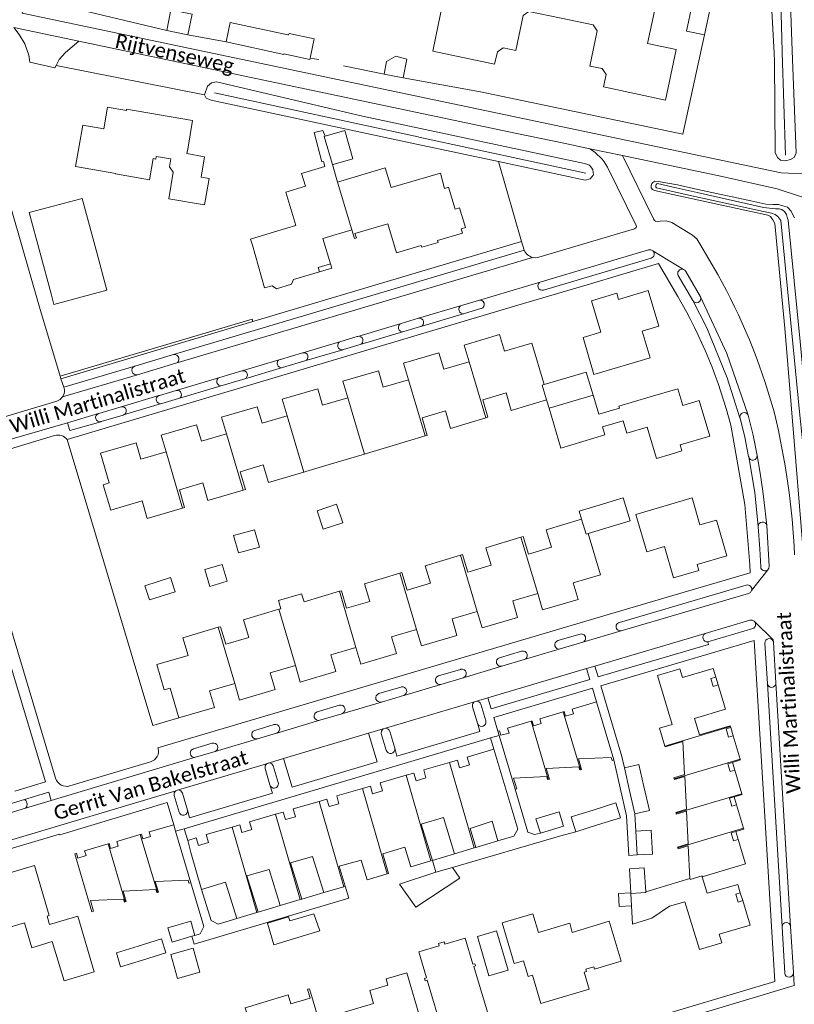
# Model space of a CAD drawing. Extents: x 177628 to 188968, y 384226 to 390673.
# Tile 59 of 256: x 181915 to 182050, y 385882 to 386054. Entities that reach past the tile are written whole.
import ezdxf

# ---------------------------------------------------------------- set-up
doc = ezdxf.new("R2010")
doc.units = 0
for name, color, linetype, lineweight in [('B01_T', 14, 'Continuous', 9), ('B02_T', 14, 'Continuous', 9), ('B07_D', 14, 'Continuous', 9), ('B11_F', 14, 'Continuous', 9), ('B11_S', 14, 'Continuous', 9), ('B14_F', 14, 'Continuous', 9), ('B14_T', 14, 'Continuous', 9), ('T01_F', 253, 'Continuous', 9), ('T01_T', 253, 'Continuous', 9), ('T03_F', 253, 'Continuous', 9), ('T04_F', 253, 'HAAG', 9), ('T04_T', 253, 'HAAG', 9), ('T05_F', 253, 'Continuous', 9), ('T07_F', 253, 'Continuous', 9), ('T09_F', 253, 'Continuous', 9), ('T09_T', 253, 'Continuous', 9), ('T22_D', 253, 'Continuous', 9), ('T22_F', 253, 'Continuous', 9), ('V00_F', 8, 'Continuous', 9), ('V00_T', 8, 'Continuous', 9), ('W01_F', 253, 'Continuous', 9), ('Z06', 7, 'Continuous', 9)]:
    doc.layers.add(name, color=color, linetype=linetype, lineweight=lineweight)
doc.styles.add('Legend', font='calibri.ttf')
doc.linetypes.add('HAAG', pattern='A,4,-1,[5,TOPOCAD.SHX,S=0.35,R=0,X=-0.35,Y=-0.35],-1', length=6)

msp = doc.modelspace()

# ---------------------------------------------------------------- linework, layer by layer
at = {"layer": 'B01_T', "linetype": 'Continuous'}
for points in [[(182009.439, 386053.923), (182003.835, 386055.102), (182002.809, 386054.408), (182001.541, 386048.309), (181999.37, 386048.738), (181998.341, 386048.07), (181997.847, 386045.894), (181987.077, 386048.15), (181988.917, 386056.956), (181993.906, 386055.915), (181995.072, 386061.507), (181998.62, 386060.766), (181999.651, 386061.442), (182000.394, 386064.985), (182007.07, 386063.575), (182007.494, 386065.643), (182011.705, 386064.763)], [(182009.439, 386053.923), (182015.01, 386052.75), (182015.694, 386051.727), (182014.444, 386045.579), (182016.596, 386045.162), (182017.266, 386044.122), (182016.81, 386041.95), (182027.613, 386039.683), (182029.462, 386048.479), (182024.461, 386049.519), (182025.651, 386055.126), (182022.1, 386055.861), (182021.426, 386056.894), (182022.174, 386060.432), (182015.502, 386061.823), (182015.932, 386063.879), (182011.705, 386064.763)], [(181929.841, 386034.695), (181930.483, 386038.43), (181933.796, 386037.859), (181933.833, 386038.071), (181945.31, 386036.099), (181944.46, 386031.16)], [(181929.841, 386034.695), (181926.192, 386035.324), (181924.951, 386028.131), (181931.93, 386026.926)], [(181941.944, 386027.157), (181941.297, 386028.067), (181941.529, 386029.45), (181938.982, 386029.878), (181938.902, 386029.404), (181938.428, 386029.484)], [(181944.46, 386031.16), (181944.321, 386030.353), (181947.391, 386029.816)], [(181946.816, 386026.246), (181947.391, 386029.816)], [(181938.428, 386029.484), (181937.797, 386025.818), (181931.914, 386026.831), (181931.93, 386026.926)], [(181968.318, 386028.089), (181964.271, 386026.883), (181964.928, 386024.679), (181961.555, 386023.674), (181963.286, 386017.866), (181960.123, 386016.924)], [(181970.514, 386025.415), (181969.638, 386028.483)], [(181970.514, 386025.415), (181978.831, 386027.899), (181979.849, 386024.492)], [(181989.138, 386024.318), (181989.855, 386024.532), (181990.998, 386020.706), (181991.765, 386020.935), (181992.795, 386017.485), (181992.028, 386017.257), (181992.248, 386016.519), (181987.92, 386015.228), (181988.015, 386014.912), (181985.174, 386014.066), (181985.08, 386014.382), (181980.758, 386013.095), (181979.272, 386018.143)], [(181979.272, 386018.143), (181973.561, 386016.437), (181973.797, 386015.694), (181973.466, 386015.62), (181973.029, 386017.095)], [(181969.301, 386011.183), (181967.987, 386015.601), (181973.029, 386017.095)], [(181955.703, 386014.459), (181957.795, 386006.994), (181959.123, 386007.366), (181959.879, 386006.86), (181962.502, 386007.625), (181962.842, 386008.473), (181967.36, 386009.813)], [(181967.36, 386009.813), (181967.144, 386010.541), (181969.301, 386011.183)], [(181969.301, 386011.183), (181969.507, 386010.451), (181967.36, 386009.813)], [(182023.531, 385999.506), (182026.409, 386000.355), (182024.583, 386006.544), (182019.403, 386005.014), (182019.109, 386006.074), (182014.695, 386004.771), (182016.309, 385999.304), (182013.24, 385998.398), (182015.144, 385991.953), (182024.909, 385994.835), (182023.531, 385999.506)], [(181993.4, 385994.161), (181992.549, 385997.038), (181998.72, 385998.876), (181999.574, 385995.984), (182003.943, 385997.291)], [(182003.943, 385997.291), (182004.307, 385997.4), (182006.468, 385990.177)], [(181982.848, 385991.021), (181981.997, 385993.898), (181988.175, 385995.738), (181989.029, 385992.862), (181993.4, 385994.161)], [(181972.314, 385987.898), (181971.462, 385990.775), (181977.634, 385992.608), (181978.485, 385989.731), (181982.848, 385991.021)], [(181961.763, 385984.776), (181960.903, 385987.651), (181967.079, 385989.477), (181967.932, 385986.601), (181972.314, 385987.898)], [(181996.334, 385984.387), (181996.696, 385984.495), (181995.785, 385987.563), (181999.841, 385988.768), (182000.749, 385985.709), (182006.896, 385987.535)], [(182024.941, 385988.033), (182029.739, 385989.441), (182030.58, 385986.576), (182033.469, 385987.425), (182035.296, 385981.241), (182030.118, 385979.71), (182030.429, 385978.656), (182028.38, 385978.05)], [(182006.896, 385987.535), (182007.326, 385986.087)], [(182014.986, 385988.361), (182015.221, 385987.576)], [(182015.973, 385985.044), (182015.221, 385987.576)], [(182019.563, 385986.106), (182019.471, 385986.415), (182024.941, 385988.033)], [(181951.219, 385981.639), (181950.364, 385984.514), (181956.539, 385986.346), (181957.393, 385983.471), (181961.763, 385984.776)], [(181985.768, 385981.249), (181986.148, 385981.362), (181985.237, 385984.431), (181989.293, 385985.635), (181990.204, 385982.567), (181996.334, 385984.387)], [(182007.326, 385986.087), (182009.385, 385979.154), (182017.047, 385981.43), (182016.625, 385982.852)], [(182028.38, 385978.05), (182026.014, 385977.35), (182024.399, 385982.811), (182020.848, 385981.76), (182020.211, 385983.913)], [(181940.695, 385978.511), (181939.839, 385981.386), (181946.001, 385983.218), (181946.858, 385980.343), (181951.219, 385981.639)], [(181979.647, 385979.431), (181985.768, 385981.249)], [(181937.427, 385966.892), (181936.524, 385969.962), (181931.056, 385968.353), (181929.758, 385972.766), (181930.813, 385973.077), (181929.286, 385978.267), (181935.466, 385980.085), (181936.324, 385977.21), (181940.695, 385978.511)], [(181969.08, 385976.293), (181975.221, 385978.117)], [(181975.221, 385978.117), (181975.581, 385978.224)], [(181954.129, 385971.852), (181954.486, 385971.958), (181953.574, 385975.027), (181957.611, 385976.226), (181958.523, 385973.157), (181964.675, 385974.984)], [(181964.675, 385974.984), (181965.034, 385975.091)], [(181943.563, 385968.714), (181943.919, 385968.82), (181943.007, 385971.889), (181947.064, 385973.093), (181947.975, 385970.025), (181954.129, 385971.852)], [(182033.563, 385965.787), (182036.453, 385966.627), (182038.254, 385960.43), (182033.069, 385958.923), (182033.387, 385957.831), (182029.001, 385956.557), (182027.414, 385962.021), (182024.341, 385961.128), (182022.433, 385967.571), (182032.201, 385970.473), (182033.563, 385965.787)], [(181937.427, 385966.892), (181943.563, 385968.714)], [(182002.441, 385963.644), (182002.814, 385963.755), (182003.724, 385960.695), (182007.761, 385961.896), (182006.85, 385964.957), (182012.99, 385966.784)], [(181991.912, 385960.511), (181992.273, 385960.618), (181993.184, 385957.558), (181997.23, 385958.762), (181996.319, 385961.823), (182002.441, 385963.644)], [(182016.254, 385957.109), (182014.117, 385964.301)], [(181981.382, 385957.377), (181981.733, 385957.482), (181982.644, 385954.421), (181986.7, 385955.628), (181985.789, 385958.689), (181991.912, 385960.511)], [(181970.852, 385954.244), (181971.193, 385954.345), (181972.104, 385951.284), (181976.15, 385952.488), (181975.239, 385955.549), (181981.382, 385957.377)], [(182005.347, 385953.868), (182006.205, 385950.993), (182012.388, 385952.825), (182011.551, 385955.709), (182016.254, 385957.109)], [(181964.699, 385952.412), (181970.852, 385954.244)], [(181994.809, 385950.735), (181995.667, 385947.861), (182001.863, 385949.698), (182001.006, 385952.573), (182005.347, 385953.868)], [(181949.783, 385947.972), (181950.152, 385948.082), (181951.063, 385945.022), (181955.089, 385946.22), (181954.178, 385949.281), (181960.313, 385951.107)], [(181960.313, 385951.107), (181960.663, 385951.211)], [(181984.259, 385947.605), (181985.118, 385944.73), (181991.305, 385946.561), (181990.448, 385949.436), (181994.809, 385950.735)], [(181942.929, 385932.212), (181941.409, 385937.394), (181940.354, 385937.084), (181939.062, 385941.489), (181944.532, 385943.093), (181943.632, 385946.163), (181948.43, 385947.57)], [(181948.43, 385947.57), (181949.783, 385947.972)], [(181973.734, 385944.465), (181974.588, 385941.589), (181980.757, 385943.43), (181979.899, 385946.304), (181984.259, 385947.605)], [(181963.19, 385941.335), (181964.045, 385938.459), (181970.218, 385940.291), (181969.363, 385943.166), (181973.734, 385944.465)], [(181952.636, 385938.196), (181953.49, 385935.32), (181959.684, 385937.162), (181958.829, 385940.038), (181963.19, 385941.335)], [(182036.329, 385939.325), (182035.894, 385940.792), (182030.544, 385939.265), (182030.083, 385940.741), (182026.178, 385939.602), (182028.727, 385931.086), (182026.551, 385930.435), (182027.475, 385927.326)], [(182036.329, 385939.325), (182035.5, 385939.078), (182035.898, 385937.71), (182036.728, 385937.962)], [(182036.329, 385939.325), (182036.728, 385937.962)], [(181952.636, 385938.196), (181948.273, 385936.905), (181949.123, 385934.028), (181942.929, 385932.212)], [(182038.894, 385930.702), (182038.85, 385930.856), (182033.483, 385929.271), (182032.628, 385932.133), (182038.002, 385933.741), (182036.728, 385937.962)], [(182015.602, 385935.009), (182011.32, 385933.75), (182011.574, 385932.928), (182010.208, 385932.539), (182009.966, 385933.343), (182009.805, 385933.295)], [(182018.594, 385924.922), (182015.602, 385935.009)], [(182004.202, 385931.631), (182004.364, 385931.679), (182004.612, 385930.856), (182005.97, 385931.259), (182005.729, 385932.08), (182009.805, 385933.295)], [(181998.396, 385929.916), (181998.707, 385929.997), (181998.954, 385929.189), (182000.363, 385929.592), (182000.125, 385930.421), (182004.202, 385931.631)], [(182038.937, 385930.548), (182038.131, 385930.297), (182038.532, 385928.884), (182039.359, 385929.123)], [(182038.937, 385930.548), (182038.894, 385930.702)], [(182039.359, 385929.123), (182038.937, 385930.548)], [(181998.619, 385929.17), (181998.396, 385929.916)], [(182001.41, 385919.822), (181998.619, 385929.17)], [(182039.359, 385929.123), (182040.57, 385925.059)], [(182027.475, 385927.326), (182027.52, 385927.173), (182030.626, 385928.096), (182030.92, 385922.354), (182029.06, 385921.801), (182029.106, 385921.647)], [(181997.731, 385926.784), (181993.105, 385925.419), (181993.501, 385924.039), (181991.756, 385923.517), (181991.372, 385924.85), (181990.031, 385924.463)], [(181998.443, 385910.83), (182001.224, 385911.677), (182001.868, 385912.841), (181997.731, 385926.784)], [(182012.8, 385923.202), (182012.986, 385923.257), (182012.442, 385925.088), (182018.134, 385925.348), (182018.287, 385924.831), (182018.594, 385924.922)], [(181982.453, 385922.239), (181983.801, 385922.634), (181984.191, 385921.286), (181985.915, 385921.804), (181985.528, 385923.165), (181990.031, 385924.463)], [(182007.197, 385921.539), (182007.378, 385921.593), (182006.834, 385923.424), (182012.525, 385923.684), (182012.679, 385923.166), (182012.8, 385923.202)], [(182039.246, 385924.487), (182038.419, 385924.235), (182038.815, 385922.876), (182039.65, 385923.128)], [(182040.57, 385925.059), (182040.616, 385924.906), (182039.246, 385924.487)], [(182039.65, 385923.128), (182039.246, 385924.487)], [(181974.891, 385919.962), (181976.235, 385920.35), (181976.611, 385919.028), (181978.336, 385919.535), (181977.948, 385920.919), (181982.453, 385922.239)], [(182007.197, 385921.539), (182007.071, 385921.502), (182006.917, 385922.019), (182001.168, 385921.742), (182001.712, 385919.911), (182001.41, 385919.822)], [(182029.106, 385921.647), (182029.151, 385921.494), (182030.934, 385922.024), (182031.228, 385916.34), (182029.371, 385915.781), (182029.417, 385915.627)], [(182039.65, 385923.128), (182040.862, 385919.043)], [(181967.323, 385917.705), (181968.668, 385918.085), (181969.04, 385916.789), (181970.776, 385917.287), (181970.38, 385918.66), (181974.891, 385919.962)], [(182039.541, 385918.482), (182038.715, 385918.236), (182039.111, 385916.876), (182039.945, 385917.124)], [(182040.862, 385919.043), (182040.907, 385918.89), (182039.541, 385918.482)], [(182039.945, 385917.124), (182039.541, 385918.482)], [(181959.749, 385915.467), (181961.091, 385915.853), (181961.446, 385914.534), (181963.208, 385915.026), (181962.787, 385916.424), (181967.323, 385917.705)], [(182039.945, 385917.124), (182041.165, 385913.025)], [(181952.177, 385913.223), (181953.509, 385913.608), (181953.889, 385912.31), (181955.636, 385912.811), (181955.229, 385914.169), (181959.749, 385915.467)], [(182029.417, 385915.627), (182029.463, 385915.474), (182031.244, 385916.011), (182031.537, 385910.318), (182029.68, 385909.759), (182029.726, 385909.606)], [(181936.201, 385911.943), (181936.394, 385912), (181936.64, 385911.167), (181937.986, 385911.575), (181937.761, 385912.406), (181942.016, 385913.652)], [(181942.016, 385913.652), (181942.353, 385912.501)], [(181990.872, 385908.579), (181988.948, 385914.915), (181985.095, 385913.768), (181987.032, 385907.447)], [(181997.406, 385914.247), (181998.443, 385910.83)], [(181930.592, 385910.292), (181930.79, 385910.351), (181931.03, 385909.515), (181932.376, 385909.915), (181932.144, 385910.743), (181936.201, 385911.943)], [(181942.353, 385912.501), (181944.974, 385903.556)], [(181944.461, 385910.909), (181945.941, 385911.34), (181946.323, 385910.053), (181948.066, 385910.547), (181947.66, 385911.917), (181952.177, 385913.223)], [(181993.6, 385912.986), (181994.597, 385909.703)], [(182040.238, 385911.093), (182039.414, 385910.847), (182039.018, 385912.204), (182039.832, 385912.452)], [(182041.165, 385913.025), (182041.211, 385912.872), (182039.832, 385912.452)], [(182040.238, 385911.093), (182039.832, 385912.452)], [(181933.571, 385900.222), (181933.447, 385900.186), (181933.293, 385900.714), (181927.527, 385900.441), (181928.064, 385898.608), (181927.766, 385898.521), (181924.798, 385908.577), (181925.1, 385908.673), (181925.363, 385907.831), (181926.77, 385908.262), (181926.525, 385909.083), (181930.592, 385910.292)], [(181946.869, 385902.39), (181945.023, 385908.84), (181944.461, 385910.909)], [(182029.726, 385909.606), (182029.772, 385909.453), (182031.553, 385909.989), (182031.844, 385904.296)], [(182040.238, 385911.093), (182041.511, 385906.837), (182033.991, 385904.588)], [(181979.171, 385905.119), (181979.397, 385905.186), (181978.39, 385908.569)], [(181982.237, 385909.736), (181983.25, 385906.333), (181986.743, 385907.362)], [(181994.312, 385909.617), (181990.872, 385908.579)], [(181994.597, 385909.703), (181994.312, 385909.617)], [(181922.942, 385886.516), (181928.178, 385888.061), (181925.323, 385897.741), (181920.434, 385896.289), (181919.994, 385897.767), (181920.363, 385897.877), (181917.793, 385906.535), (181913.529, 385905.265), (181913.37, 385905.798), (181910.454, 385904.93), (181910.612, 385904.397), (181906.334, 385903.124), (181907.711, 385898.484), (181906.887, 385898.238), (181907.864, 385894.949), (181908.688, 385895.194), (181908.904, 385894.465), (181916.038, 385896.589)], [(181968.145, 385901.835), (181966.185, 385908.14), (181962.332, 385906.993), (181964.29, 385900.691)], [(181974.645, 385907.479), (181975.659, 385904.073), (181979.171, 385905.119)], [(181987.032, 385907.447), (181986.743, 385907.362)], [(181960.568, 385899.582), (181958.604, 385905.883), (181954.77, 385904.742), (181956.729, 385898.452)], [(181970.797, 385906.414), (181971.868, 385902.939)], [(181944.974, 385903.556), (181944.665, 385903.484), (181944.511, 385904.002), (181938.821, 385903.752), (181939.359, 385901.919), (181939.181, 385901.866)], [(181952.999, 385897.329), (181951.032, 385903.63), (181946.869, 385902.39)], [(182031.844, 385904.296), (182024.165, 385901.985)], [(182033.991, 385904.588), (182034.847, 385901.723), (182040.154, 385903.262), (182040.587, 385901.775)], [(181939.181, 385901.866), (181939.061, 385901.831), (181938.907, 385902.359), (181933.217, 385902.109), (181933.755, 385900.276), (181933.571, 385900.222)], [(181971.603, 385902.86), (181968.145, 385901.835)], [(181971.868, 385902.939), (181971.603, 385902.86)], [(182040.587, 385901.775), (182039.83, 385901.551), (182040.217, 385900.185), (182041.053, 385900.439)], [(182041.053, 385900.439), (182040.587, 385901.775)], [(181964.032, 385900.614), (181960.568, 385899.582)], [(181964.29, 385900.691), (181964.032, 385900.614)], [(182041.053, 385900.439), (182042.304, 385896.198), (182036.95, 385894.6), (182037.404, 385893.099), (182033.512, 385891.939), (182030.967, 385900.256), (182028.286, 385899.462), (182025.204, 385897.366), (182021.874, 385896.372), (182021.67, 385899.543)], [(181956.459, 385898.371), (181952.999, 385897.329)], [(181956.729, 385898.452), (181956.459, 385898.371)], [(182005.484, 385894.913), (182004.517, 385898.17), (181999.181, 385896.585), (182001.279, 385889.521), (182002.886, 385889.998)], [(182005.484, 385894.913), (182010.917, 385896.527), (182011.372, 385894.927), (182017.802, 385896.847), (182019.877, 385889.899), (182015.245, 385888.533), (182015.131, 385888.936), (182013.739, 385888.525), (182013.87, 385888.112), (182013.45, 385887.975), (182014.32, 385885.03), (182005.907, 385882.531)], [(181992.71, 385893.935), (181989.176, 385892.896), (181989.062, 385893.279), (181988.065, 385892.981), (181988.179, 385892.598), (181984.663, 385891.548), (181986.022, 385886.997), (181985.668, 385886.891), (181985.788, 385886.488), (181986.095, 385886.58), (181988.825, 385877.439), (181996.959, 385879.868), (181994.242, 385888.987), (181994.55, 385889.073), (181994.438, 385889.474), (181994.082, 385889.374), (181992.71, 385893.935)], [(182005.907, 385882.531), (182004.435, 385887.487), (182003.697, 385887.268), (182002.886, 385889.998)], [(181982.595, 385887.886), (181978.961, 385886.812), (181979.276, 385885.754), (181976.121, 385884.784), (181976.798, 385882.551), (181970.159, 385880.59), (181972.362, 385873.112), (181976.101, 385874.212), (181976.258, 385873.685), (181978.977, 385874.496), (181978.838, 385875.022), (181982.475, 385876.114), (181981.675, 385878.777), (181984.979, 385879.77), (181982.595, 385887.886)], [(181965.664, 385885.127), (181965.327, 385885.054), (181965.78, 385883.503), (181962.413, 385882.495), (181961.943, 385884.038), (181954.46, 385881.807), (181956.951, 385873.483), (181954.737, 385872.822), (181956.252, 385867.773), (181964.586, 385870.239), (181963.175, 385875.004), (181964.23, 385875.317), (181964.514, 385874.358), (181968.503, 385875.538), (181965.664, 385885.127)]]:
    msp.add_lwpolyline(points, dxfattribs=at)
at = {"layer": 'B02_T', "linetype": 'Continuous'}
for points in [[(182034.369, 386050.998), (182031.237, 386051.677), (182032.237, 386056.297), (182035.37, 386055.619), (182034.369, 386050.998)], [(181966.482, 386050.324), (181965.772, 386046.936)], [(181965.772, 386046.936), (181965.732, 386046.744), (181961.174, 386047.699)], [(181920.671, 386005.981), (181916.89, 386020.1), (181926.101, 386022.568), (181928.689, 386012.908)], [(181920.671, 386005.981), (181921.174, 386004.125), (181930.384, 386006.595), (181928.689, 386012.908)], [(182006.468, 385990.177), (182013.788, 385992.366), (182014.986, 385988.361)], [(182014.117, 385964.301), (182021.422, 385966.471), (182020.234, 385970.468), (182015.441, 385969.044)], [(182012.99, 385966.784), (182012.572, 385968.19), (182015.441, 385969.044)], [(182020.433, 385923.529), (182022.969, 385924.102), (182023.837, 385920.266)], [(182021.32, 385919.606), (182020.433, 385923.529)], [(182023.837, 385920.266), (182024.78, 385916.096), (182022.244, 385915.523)], [(182022.244, 385915.523), (182021.32, 385919.606)], [(182022.439, 385912.524), (182025.114, 385912.678), (182025.353, 385908.536), (182022.677, 385908.382)], [(182022.677, 385908.382), (182022.439, 385912.524)], [(182024.165, 385901.985), (182023.903, 385906.129), (182021.328, 385905.988), (182021.542, 385901.805)], [(181945.721, 385894.4), (181945, 385896.862), (181941.027, 385895.699), (181941.748, 385893.236), (181945.191, 385894.245)], [(181994.863, 385894.22), (181998.202, 385895.198), (182000.213, 385888.329), (181996.875, 385887.352), (181994.863, 385894.22)], [(181945.191, 385894.245), (181945.721, 385894.4)]]:
    msp.add_lwpolyline(points, dxfattribs=at)
at = {"layer": 'B07_D', "linetype": 'Continuous'}
for points in [[(181968.358, 386033.393), (181968.197, 386033.347), (181969.638, 386028.483)], [(181970.514, 386025.415), (181973.029, 386017.095)], [(181996.334, 385984.387), (181993.4, 385994.161)], [(181985.768, 385981.249), (181982.848, 385991.021)], [(182006.896, 385987.535), (182006.127, 385990.075), (182006.468, 385990.177)], [(181975.221, 385978.117), (181972.314, 385987.898)], [(182007.326, 385986.087), (182014.986, 385988.361)], [(181964.675, 385974.984), (181961.763, 385984.776)], [(181954.129, 385971.852), (181951.219, 385981.639)], [(181943.563, 385968.714), (181940.695, 385978.511)], [(182014.117, 385964.301), (182013.758, 385964.194), (182012.99, 385966.784)], [(182005.347, 385953.868), (182002.441, 385963.644)], [(181994.809, 385950.735), (181991.912, 385960.511)], [(181984.259, 385947.605), (181981.382, 385957.377)], [(181973.734, 385944.465), (181970.852, 385954.244)], [(181963.19, 385941.335), (181960.313, 385951.107)], [(181952.636, 385938.196), (181949.783, 385947.972)], [(182012.8, 385923.202), (182009.805, 385933.295)], [(182007.197, 385921.539), (182004.202, 385931.631)], [(182027.475, 385927.326), (182038.894, 385930.702)], [(181994.312, 385909.617), (181990.031, 385924.463)], [(182029.106, 385921.647), (182040.57, 385925.059)], [(181986.743, 385907.362), (181982.453, 385922.239)], [(181979.171, 385905.119), (181974.891, 385919.962)], [(182040.862, 385919.043), (182029.417, 385915.627)], [(181971.603, 385902.86), (181967.323, 385917.705)], [(181964.032, 385900.614), (181959.749, 385915.467)], [(181939.181, 385901.866), (181936.201, 385911.943)], [(181956.459, 385898.371), (181952.177, 385913.223)], [(182029.726, 385909.606), (182041.165, 385913.025)], [(181933.571, 385900.222), (181930.592, 385910.292)], [(182033.991, 385904.588), (182033.943, 385904.748), (182031.853, 385904.125), (182031.844, 385904.296)], [(182024.165, 385901.985), (182024.175, 385901.829), (182021.549, 385901.68)], [(182021.549, 385901.68), (182021.67, 385899.543)]]:
    msp.add_lwpolyline(points, dxfattribs=at)
at = {"layer": 'B11_F', "linetype": 'Continuous'}
for points in [[(181941.944, 386027.157), (181941.162, 386022.511), (181947.396, 386021.458), (181948.174, 386026.027), (181946.816, 386026.246)], [(181989.138, 386024.318), (181988.414, 386026.931), (181979.849, 386024.492)], [(181979.647, 385979.431), (181975.581, 385978.224)], [(181969.08, 385976.293), (181965.034, 385975.091)], [(181922.942, 385886.516), (181920.902, 385893.316), (181917.341, 385892.248), (181916.038, 385896.589)]]:
    msp.add_lwpolyline(points, dxfattribs=at)
at = {"layer": 'B11_S', "linetype": 'Continuous'}
for points in [[(181968.358, 386033.393), (181967.979, 386034.371), (181966.447, 386034.029), (181967.804, 386028.936), (181968.058, 386028.99), (181968.318, 386028.089)], [(181960.123, 386016.924), (181955.405, 386015.456), (181955.703, 386014.459)], [(182015.973, 385985.044), (182019.563, 385986.106)], [(182016.625, 385982.852), (182020.211, 385983.913)], [(181964.699, 385952.412), (181964.251, 385953.799), (181960.271, 385952.644), (181960.663, 385951.211)], [(181993.6, 385912.986), (181997.406, 385914.247)], [(181978.39, 385908.569), (181982.237, 385909.736)], [(181974.645, 385907.479), (181970.797, 385906.414)]]:
    msp.add_lwpolyline(points, dxfattribs=at)
at = {"layer": 'B14_F', "linetype": 'Continuous'}
for points in [[(181940.797, 386051.75), (181941.511, 386055.356), (181945.209, 386054.626), (181944.495, 386051.02)], [(181951.133, 386049.786), (181951.856, 386053.153), (181961.855, 386051.025)], [(181944.495, 386051.02), (181940.797, 386051.75)], [(181961.855, 386051.025), (181962.006, 386050.993), (181962.098, 386051.238), (181966.482, 386050.324)], [(181961.174, 386047.699), (181961.196, 386047.605), (181951.133, 386049.786)], [(181978.628, 386044.187), (181979.071, 386046.392), (181980.659, 386047.287), (181982.59, 386046.785), (181981.924, 386043.542)], [(181981.924, 386043.542), (181978.628, 386044.187)], [(181969.638, 386028.483), (181969.747, 386028.491), (181973.178, 386029.463), (181971.789, 386034.365), (181968.358, 386033.393)], [(181968.029, 385965.019), (181966.953, 385968.243), (181970.356, 385969.379), (181971.432, 385966.155), (181968.029, 385965.019)], [(181952.452, 385963.931), (181953.275, 385960.904), (181956.921, 385961.894), (181956.098, 385964.921), (181952.452, 385963.931)], [(181951.324, 385955.986), (181950.452, 385958.923), (181947.422, 385958.02), (181948.294, 385955.083), (181951.324, 385955.986)], [(181942.275, 385954.146), (181941.491, 385956.624), (181937.021, 385955.21), (181937.805, 385952.732), (181942.275, 385954.146)], [(182014.976, 385916.181), (182018.959, 385917.433), (182019.766, 385914.867), (182015.783, 385913.615)], [(182005.843, 385912.149), (182005.053, 385914.649), (182009.067, 385915.909), (182009.857, 385913.409), (182005.843, 385912.149)], [(182011.986, 385912.421), (182011.179, 385914.987), (182014.976, 385916.181)], [(182015.783, 385913.615), (182011.986, 385912.421)], [(181990.505, 385906.211), (181991.787, 385904.342), (181984.132, 385899.301), (181981.291, 385903.315), (181987.622, 385905.369)], [(182021.542, 385901.805), (182019.405, 385901.681), (182019.533, 385899.419), (182021.67, 385899.543)], [(181962.24, 385896.911), (181966.427, 385898.161), (181967.432, 385895.176), (181963.047, 385893.861)], [(181963.047, 385893.861), (181959.439, 385892.779), (181958.321, 385896.537), (181962, 385897.639)], [(181962, 385897.639), (181962.24, 385896.911)], [(181935.844, 385892.54), (181939.911, 385893.791), (181940.659, 385891.357), (181936.566, 385890.098)], [(181932.786, 385888.935), (181932.038, 385891.369), (181935.844, 385892.54)], [(181945.395, 385892.159), (181941.523, 385891.082), (181942.683, 385886.895), (181946.555, 385887.972), (181945.395, 385892.159)], [(181936.566, 385890.098), (181932.786, 385888.935)]]:
    msp.add_lwpolyline(points, dxfattribs=at)
at = {"layer": 'B14_T', "linetype": 'Continuous'}
msp.add_lwpolyline([(181987.622, 385905.369), (181990.505, 385906.211)], dxfattribs=at)
at = {"layer": 'T01_F', "linetype": 'Continuous'}
for points in [[(181944.495, 386051.02), (181951.133, 386049.786)], [(181965.772, 386046.936), (181967.299, 386046.728)], [(181978.628, 386044.187), (181971.565, 386045.628)], [(182003.613, 385912.324), (182004.815, 385911.945), (182005.843, 385912.149)], [(182009.169, 385911.659), (182011.986, 385912.421)]]:
    msp.add_lwpolyline(points, dxfattribs=at)
at = {"layer": 'T01_T', "linetype": 'Continuous'}
for points in [[(181955.795, 386001.159), (181955.665, 386001.595), (181922.268, 385991.654)], [(181922.399, 385991.216), (181955.795, 386001.159)], [(181922.268, 385991.654), (181922.399, 385991.216)], [(182022.677, 385908.382), (182021.18, 385908.296), (182020.781, 385915.192), (182018.594, 385924.922)], [(182020.433, 385923.529), (182020.102, 385925.011)], [(182001.41, 385919.822), (182003.613, 385912.324)], [(182022.244, 385915.523), (182022.439, 385912.524)], [(181990.505, 385906.211), (182009.169, 385911.659)], [(181994.597, 385909.703), (181998.443, 385910.83)], [(181987.032, 385907.447), (181990.872, 385908.579)], [(181987.032, 385907.447), (181987.622, 385905.369)], [(181945.721, 385894.4), (181946.608, 385894.684), (181947.244, 385895.921), (181944.974, 385903.556)], [(181971.868, 385902.939), (181972.516, 385900.866), (181945.585, 385892.886), (181945.191, 385894.245)], [(181946.869, 385902.39), (181948.536, 385896.989), (181949.737, 385896.354), (181952.999, 385897.329)], [(181964.29, 385900.691), (181968.145, 385901.835)], [(181956.729, 385898.452), (181960.568, 385899.582)]]:
    msp.add_lwpolyline(points, dxfattribs=at)
at = {"layer": 'T03_F', "linetype": 'Continuous'}
msp.add_lwpolyline([(181981.924, 386043.542), (181995.4, 386041.1), (182030.606, 386033.714), (182034.369, 386050.998)], dxfattribs=at)
at = {"layer": 'T04_F', "linetype": 'HAAG'}
for points in [[(181922.6, 386068.422), (181920.143, 386056.69), (181940.797, 386051.75)], [(181921.553, 386045.694), (181947.393, 386040.583)], [(182002.541, 386015.093), (181998.534, 386028.976)], [(181918.658, 386003.637), (181913.849, 386020.381), (181910.048, 386021.295)], [(181923.479, 385980.651), (181938.36, 385930.875), (181942.929, 385932.212)]]:
    msp.add_lwpolyline(points, dxfattribs=at)
at = {"layer": 'T04_T', "linetype": 'HAAG'}
for points in [[(182013.971, 386007.56), (182001.91, 386003.973)], [(182017.866, 385950.256), (182029.873, 385953.805)]]:
    msp.add_lwpolyline(points, dxfattribs=at)
at = {"layer": 'T05_F', "linetype": 'Continuous'}
msp.add_lwpolyline([(181922.268, 385991.654), (181918.658, 386003.637)], dxfattribs=at)
at = {"layer": 'T07_F', "linetype": 'Continuous'}
for points in [[(182047.587, 386059.07), (182047.908, 386048.167)], [(182047.908, 386048.167), (182047.915, 386047.918)], [(182047.915, 386047.918), (182048.44, 386030.098)], [(181984.53, 386033.271), (181949.141, 386040.935)], [(181984.648, 386033.246), (181984.53, 386033.271)], [(182013.716, 386026.951), (181984.648, 386033.246)]]:
    msp.add_lwpolyline(points, dxfattribs=at)
at = {"layer": 'T09_F', "linetype": 'Continuous'}
for points in [[(182046.473, 386047.844), (182045.872, 386059.566), (182046.265, 386060.264), (182046.951, 386060.604), (182047.902, 386060.88), (182048.725, 386060.471), (182049.204, 386059.738), (182049.65, 386048.234)], [(182046.546, 386046.425), (182046.473, 386047.844)], [(182049.65, 386048.234), (182050.336, 386030.516), (182049.974, 386029.677), (182049.319, 386029.353), (182048.446, 386029.076), (182047.606, 386029.205), (182047.063, 386029.674), (182046.694, 386030.578), (182046.546, 386046.425)], [(181974.858, 386036.865), (181949.492, 386042.816), (181948.618, 386042.683), (181947.88, 386042.104), (181947.393, 386040.583)], [(181947.393, 386040.583), (181947.682, 386039.999), (181948.537, 386039.653), (181984.264, 386032.023)], [(181984.962, 386034.719), (181974.858, 386036.865)], [(181998.534, 386028.976), (182013.625, 386025.753), (182014.5, 386025.971), (182015.051, 386026.671), (182014.969, 386027.613), (182014.356, 386028.335), (182013.467, 386028.664), (181984.962, 386034.719)], [(181984.264, 386032.023), (181998.534, 386028.976)], [(182033.198, 386024.145), (182029.652, 386024.912), (182026.329, 386025.529), (182025.742, 386025.543), (182025.412, 386025.361), (182025.211, 386025.147), (182025.088, 386024.772), (182025.116, 386024.423), (182025.313, 386024.123), (182025.649, 386023.92), (182032.071, 386022.535)], [(182045.029, 386021.542), (182042.454, 386022.142), (182033.198, 386024.145)], [(182032.071, 386022.535), (182045.375, 386019.666)], [(182045.029, 386021.542), (182046.335, 386021.492), (182047.233, 386021.496), (182048.001, 386021.303), (182048.819, 386021.045), (182049.41, 386020.41), (182050.024, 386019.218)], [(182045.375, 386019.666), (182045.853, 386019.399), (182046.116, 386019.09), (182046.264, 386018.861), (182046.637, 386018.227)]]:
    msp.add_lwpolyline(points, dxfattribs=at)
at = {"layer": 'T09_T', "linetype": 'Continuous'}
for points in [[(182049.96, 385980.369), (182048.327, 385999.985), (182046.637, 386018.227)], [(182052.434, 385950.645), (182049.96, 385980.369)]]:
    msp.add_lwpolyline(points, dxfattribs=at)
at = {"layer": 'T22_D', "linetype": 'Continuous'}
for points in [[(181997.158, 385928.75), (181998.619, 385929.17)], [(181943.858, 385912.925), (181942.353, 385912.501)]]:
    msp.add_lwpolyline(points, dxfattribs=at)
at = {"layer": 'T22_F', "linetype": 'Continuous'}
msp.add_lwpolyline([(181916.985, 386046.258), (181921.347, 386045.297)], dxfattribs=at)
at = {"layer": 'V00_F', "linetype": 'Continuous'}
for points in [[(181914.221, 386052.28), (181915.123, 386051.06), (181916.092, 386049.447), (181916.819, 386047.457), (181916.985, 386046.258)], [(181921.553, 386045.694), (181922.09, 386046.732), (181923.191, 386047.96), (181925.519, 386049.901)], [(181921.347, 386045.297), (181921.553, 386045.694)], [(182032.321, 386004.808), (182034.799, 386000.047)], [(182038.343, 385991.385), (182040.546, 385984.415)], [(182043.133, 385971.429), (182043.73, 385965.508)], [(182043.73, 385965.508), (182043.735, 385965.46)], [(181916.246, 385916.501), (181916.493, 385916.837), (181916.496, 385917.282), (181916.421, 385917.635), (181916.284, 385917.835), (181916.039, 385918.011)]]:
    msp.add_lwpolyline(points, dxfattribs=at)
at = {"layer": 'V00_T', "linetype": 'Continuous'}
for points in [[(182052.488, 386062.326), (182040.578, 386061.736), (181922.175, 386086.356), (181915.628, 386054.8), (182047.699, 386026.989), (182051.499, 386026.851)], [(181925.519, 386049.901), (181914.221, 386052.28)], [(182001.423, 386033.92), (181925.519, 386049.901)], [(182001.423, 386033.92), (182009.907, 386032.185), (182014.395, 386031.185)], [(182014.395, 386031.185), (182020.122, 386030.024)], [(182020.122, 386030.024), (182025.513, 386018.992)], [(182037.465, 386026.363), (182020.122, 386030.024)], [(182022.497, 386017.853), (182017.507, 386027.975)], [(182051.447, 386022.782), (182047, 386024.24), (182037.465, 386026.363)], [(182026.394, 386018.54), (182026.635, 386018.606)], [(182026.635, 386018.606), (182027.675, 386018.663), (182028.67, 386018.356)], [(182028.67, 386018.356), (182032.301, 386016.148)], [(182022.184, 386017.292), (182005.556, 386012.337), (182004.991, 386012.248), (182004.423, 386012.315)], [(182032.301, 386016.148), (182033.047, 386015.514), (182033.573, 386014.689)], [(181955.795, 386001.159), (182002.541, 386015.093)], [(182002.541, 386015.093), (182002.985, 386013.583)], [(182036.678, 386009.333), (182033.573, 386014.689)], [(181941.969, 385995.426), (182002.985, 386013.583)], [(182024.647, 386013.608), (182005.928, 386008.062)], [(182025.383, 386013.469), (182025.034, 386013.639), (182024.647, 386013.608)], [(182030.699, 386010.207), (182025.383, 386013.469)], [(181942.406, 385993.894), (182004.423, 386012.315)], [(182006.361, 386006.614), (182025.073, 386012.197)], [(182013.971, 386007.56), (182026.35, 386011.241), (182029.754, 386005.487)], [(182033.676, 386005.443), (182031.112, 386009.844), (182030.923, 386010.072), (182030.699, 386010.207)], [(182005.928, 386008.062), (181995.08, 386004.833)], [(182029.796, 386009.141), (182032.321, 386004.808)], [(181995.08, 386004.833), (181992.118, 386003.952)], [(182041.943, 385984.89), (182038.281, 385995.567), (182033.676, 386005.443)], [(182001.91, 386003.973), (181923.479, 385980.651)], [(181992.118, 386003.952), (181984.59, 386001.712)], [(181984.999, 386000.283), (181992.588, 386002.54)], [(181992.588, 386002.54), (181995.484, 386003.401)], [(181995.545, 386003.419), (181995.484, 386003.401)], [(181981.619, 386000.828), (181974.055, 385998.577)], [(181981.619, 386000.828), (181984.59, 386001.712)], [(181974.451, 385997.147), (181982.048, 385999.406)], [(181982.048, 385999.406), (181984.952, 386000.269)], [(181984.999, 386000.283), (181984.952, 386000.269)], [(182034.799, 386000.047), (182038.343, 385991.385)], [(181971.071, 385997.689), (181964.464, 385995.723)], [(181973.942, 385998.543), (181971.071, 385997.689)], [(181973.942, 385998.543), (181974.055, 385998.577)], [(181964.419, 385995.71), (181960.579, 385994.567)], [(181964.464, 385995.723), (181964.419, 385995.71)], [(181964.851, 385994.294), (181971.467, 385996.26)], [(181971.467, 385996.26), (181971.542, 385996.282)], [(181971.542, 385996.282), (181974.451, 385997.147)], [(181941.969, 385995.426), (181935.246, 385993.387)], [(181935.693, 385991.901), (181942.406, 385993.894)], [(181960.53, 385994.552), (181953.925, 385992.587)], [(181960.579, 385994.567), (181960.53, 385994.552)], [(181960.978, 385993.142), (181964.851, 385994.294)], [(181935.246, 385993.387), (181922.925, 385989.729)], [(181953.861, 385992.568), (181950.02, 385991.425)], [(181953.925, 385992.587), (181953.861, 385992.568)], [(181954.37, 385991.177), (181960.978, 385993.142)], [(181922.925, 385989.729), (181922.399, 385991.216)], [(181922.689, 385988.055), (181935.693, 385991.901)], [(181950.02, 385991.425), (181942.458, 385989.174)], [(181950.442, 385990.009), (181954.37, 385991.177)], [(181942.458, 385989.174), (181939.572, 385988.316)], [(181942.87, 385987.758), (181950.442, 385990.009)], [(181905.145, 385982.364), (181921.67, 385987.304)], [(181921.67, 385987.304), (181922.243, 385987.593), (181922.689, 385988.055)], [(181939.449, 385988.279), (181932.855, 385986.317)], [(181939.449, 385988.279), (181939.572, 385988.316)], [(181939.957, 385986.892), (181942.87, 385987.758)], [(181932.855, 385986.317), (181928.988, 385985.166)], [(181933.279, 385984.907), (181939.906, 385986.877)], [(181939.906, 385986.877), (181939.957, 385986.892)], [(182046.527, 385985.229), (182046.31, 385986.033)], [(181902.841, 385977.543), (181923.538, 385983.565)], [(181923.538, 385983.565), (181928.935, 385985.15)], [(181929.35, 385983.74), (181923.974, 385982.186), (181923.538, 385983.565)], [(181928.935, 385985.15), (181928.988, 385985.166)], [(181929.396, 385983.753), (181929.35, 385983.74)], [(181929.396, 385983.753), (181933.22, 385984.89)], [(181933.22, 385984.89), (181933.279, 385984.907)], [(182040.546, 385984.415), (182040.559, 385984.368)], [(182040.559, 385984.368), (182041.402, 385981.036), (182042.057, 385977.663)], [(182041.943, 385984.89), (182042.817, 385981.368), (182043.51, 385977.865)], [(182029.873, 385953.805), (182042.298, 385957.478), (182042.245, 385958.895), (182041.41, 385969.338), (182038.956, 385983.105)], [(181921.303, 385981.311), (181906.905, 385977.013)], [(182042.065, 385977.617), (182042.057, 385977.663)], [(182043.133, 385971.429), (182042.065, 385977.617)], [(182043.51, 385977.865), (182044.042, 385974.774), (182044.504, 385971.672), (182044.882, 385968.681), (182045.194, 385965.682)], [(181914.354, 385919.479), (181919.692, 385921.097), (181903.619, 385974.686), (181901.873, 385974.172)], [(181905.654, 385974.458), (181921.476, 385921.73)], [(182044.147, 385958.491), (182044.014, 385961.609), (182043.735, 385965.46)], [(182045.632, 385958.607), (182045.194, 385965.682)], [(182042.568, 385954.351), (182045.369, 385957.953)], [(182045.632, 385958.607), (182045.583, 385958.247), (182045.369, 385957.953)], [(182041.613, 385955.301), (182019.568, 385948.814)], [(182042.037, 385953.879), (182019.881, 385947.385)], [(182042.037, 385953.879), (182042.363, 385954.047), (182042.568, 385954.351)], [(181939.282, 385927.006), (182017.866, 385950.256)], [(182042.268, 385949.192), (182034.465, 385946.886)], [(182042.775, 385947.769), (182034.953, 385945.461)], [(182042.268, 385949.192), (182042.651, 385949.219), (182042.998, 385949.055)], [(182042.998, 385949.055), (182043.07, 385948.986)], [(182043.07, 385948.986), (182046.325, 385945.803), (182046.373, 385945.372)], [(182008.859, 385945.657), (182012.719, 385946.783)], [(182013.197, 385945.384), (182019.881, 385947.385)], [(182015.305, 385941.226), (182034.465, 385946.886)], [(182009.264, 385944.216), (182002.999, 385942.356)], [(182009.264, 385944.216), (182013.197, 385945.384)], [(182034.953, 385945.461), (182035.061, 385945.012), (182015.879, 385939.34), (182015.305, 385941.226)], [(182046.623, 385886.382), (182043.001, 385945.69), (182016.357, 385937.799), (182019.994, 385925.496), (182020.102, 385925.011)], [(182045.317, 385938.218), (182044.869, 385945.221)], [(182046.81, 385938.302), (182046.373, 385945.372)], [(181998.713, 385942.677), (182002.543, 385943.812)], [(182002.587, 385943.825), (182002.543, 385943.812)], [(181999.113, 385941.203), (181992.411, 385939.214)], [(181996.674, 385935.721), (182013.866, 385940.8)], [(181996.674, 385935.721), (181997.246, 385933.817), (182014.439, 385938.901), (182013.866, 385940.8)], [(182002.999, 385942.356), (181999.113, 385941.203)], [(182013.866, 385940.8), (182015.305, 385941.226)], [(181988.072, 385939.524), (181991.924, 385940.665)], [(181992.364, 385939.2), (181988.499, 385938.053)], [(181991.98, 385940.681), (181991.924, 385940.665)], [(181992.364, 385939.2), (181992.411, 385939.214)], [(181977.724, 385936.457), (181981.533, 385937.586)], [(181981.533, 385937.586), (181981.646, 385937.619)], [(181988.499, 385938.053), (181982.058, 385936.141)], [(181998.396, 385929.916), (181997.695, 385932.315), (182014.891, 385937.396), (182015.602, 385935.009)], [(182047.873, 385895.859), (182045.317, 385938.218)], [(182049.365, 385895.958), (182046.81, 385938.302)], [(181981.987, 385936.12), (181978.159, 385934.983)], [(181981.987, 385936.12), (181982.058, 385936.141)], [(181994.526, 385935.087), (181996.674, 385935.721)], [(181966.974, 385933.271), (181970.848, 385934.419)], [(181978.159, 385934.983), (181971.298, 385932.946)], [(181978.879, 385930.425), (181994.526, 385935.087)], [(181994.022, 385934.145), (181994.913, 385931.124)], [(181995.46, 385934.588), (181996.307, 385931.7)], [(181971.298, 385932.946), (181967.436, 385931.801)], [(181956.133, 385930.04), (181959.497, 385931.055)], [(181967.436, 385931.801), (181959.961, 385929.582)], [(181980.471, 385926.929), (181980.871, 385925.568), (181995.291, 385929.843), (181994.913, 385931.124)], [(181997.158, 385928.75), (181943.858, 385912.925)], [(181959.88, 385929.558), (181956.572, 385928.575)], [(181959.88, 385929.558), (181959.961, 385929.582)], [(181961.146, 385925.142), (181962.641, 385920.16), (181977.415, 385924.553), (181975.921, 385929.544)], [(181961.146, 385925.142), (181975.921, 385929.544)], [(181975.921, 385929.544), (181978.464, 385930.302)], [(181978.141, 385929.494), (181978.174, 385929.949), (181978.464, 385930.302)], [(181979.012, 385926.604), (181978.141, 385929.494)], [(181978.879, 385930.425), (181978.464, 385930.302)], [(181979.612, 385929.85), (181980.471, 385926.929)], [(181997.731, 385926.784), (181997.158, 385928.75)], [(181945.48, 385926.822), (181948.728, 385927.802)], [(181956.572, 385928.575), (181949.237, 385926.398)], [(181945.818, 385925.383), (181920.728, 385917.859)], [(181949.237, 385926.398), (181945.818, 385925.383)], [(181923.968, 385920.386), (181937.985, 385924.594)], [(181942.841, 385919.688), (181958.177, 385924.257)], [(181957.91, 385923.427), (181957.91, 385923.885), (181958.177, 385924.257)], [(181958.177, 385924.257), (181958.407, 385924.372), (181958.663, 385924.402)], [(181958.177, 385924.257), (181958.663, 385924.402)], [(181958.663, 385924.402), (181961.146, 385925.142)], [(181958.663, 385924.402), (181959.087, 385924.241), (181959.339, 385923.864)], [(181959.339, 385923.864), (181960.189, 385920.999)], [(181958.768, 385920.555), (181957.91, 385923.427)], [(181944.391, 385916.197), (181944.789, 385914.84), (181959.189, 385919.126), (181958.768, 385920.555)], [(181910.691, 385910.11), (181942.387, 385919.553)], [(181920.728, 385917.859), (181920.305, 385919.288), (181916.039, 385918.011)], [(181942.112, 385918.713), (181942.111, 385919.178), (181942.387, 385919.553)], [(181942.967, 385915.826), (181942.112, 385918.713)], [(181942.841, 385919.688), (181942.609, 385919.64), (181942.387, 385919.553)], [(181942.841, 385919.688), (181943.279, 385919.523), (181943.533, 385919.13)], [(181943.533, 385919.13), (181944.391, 385916.197)], [(181942.016, 385913.652), (181940.9, 385917.491), (181922.221, 385911.87), (181922.144, 385912.027), (181863.548, 385894.609)], [(181916.039, 385918.011), (181911.646, 385916.696)], [(181920.728, 385917.859), (181916.246, 385916.501)], [(181916.246, 385916.501), (181912.074, 385915.237)], [(181943.858, 385912.925), (181944.461, 385910.909)], [(182048.348, 385887.833), (182047.873, 385895.859)], [(182049.365, 385895.958), (182049.843, 385887.949)], [(182049.846, 385887.898), (182049.843, 385887.949)], [(182049.977, 385885.706), (182049.846, 385887.898)], [(182046.623, 385886.382), (181951.72, 385858.096)], [(181952.109, 385856.455), (181999.62, 385870.572), (182049.977, 385885.706)]]:
    msp.add_lwpolyline(points, dxfattribs=at)
for centre, radius, start, end in [((182009.944, 386023.756), 8.66, 29.1527, 59.07111), ((182022.093, 386017.711), 0.429, 282.30389, 19.379), ((182026.182, 386019.212), 0.705, 198.19733, 287.48218), ((182004.947, 386014.359), 2.11, 201.57798, 255.6116), ((182024.897, 386012.914), 0.738, 283.79694, 48.80987), ((182030.449, 386009.503), 0.747, 70.42573, 209.03894), ((181944.474, 385957.576), 105.737, 15.61254, 29.30694), ((182006.153, 386007.341), 0.756, 107.32413, 285.97269), ((181995.304, 386004.123), 0.744, 288.88949, 107.51786), ((181952.455, 385960.624), 89.375, 14.5684, 30.13005), ((182032.982, 386005.161), 0.749, 208.13335, 22.08549), ((181992.387, 386003.257), 0.745, 111.15269, 285.6685), ((181981.849, 386000.122), 0.743, 108.04668, 285.52916), ((181984.763, 386000.988), 0.744, 288.51529, 103.42845), ((181971.295, 385996.982), 0.742, 107.57998, 283.39792), ((181974.205, 385997.849), 0.744, 289.29166, 101.66562), ((181964.644, 385995.005), 0.74, 286.21517, 104.09141), ((181942.12, 385994.641), 0.8, 290.9562, 100.88519), ((181960.766, 385993.851), 0.74, 108.6147, 286.63858), ((181935.513, 385992.657), 0.777, 110.10814, 283.37522), ((181954.1, 385991.867), 0.741, 291.33903, 103.69266), ((181950.258, 385990.725), 0.739, 108.74421, 284.44628), ((181921.108, 385989.132), 1.913, 325.75506, 18.19563), ((181942.637, 385988.458), 0.738, 288.37588, 104.06993), ((181939.723, 385987.593), 0.739, 111.7303, 284.3778), ((181933.04, 385985.604), 0.737, 288.89322, 104.57982), ((182041.265, 385984.593), 0.74, 23.63991, 193.91762), ((181929.168, 385984.453), 0.735, 108.51075, 284.29033), ((181918.801, 385954.399), 131.395, 2.69378, 13.57033), ((181921.909, 385979.393), 2.012, 38.71276, 107.54121), ((182042.783, 385977.765), 0.733, 191.63918, 7.83798), ((182044.466, 385965.558), 0.738, 9.66351, 183.89239), ((182044.891, 385958.525), 0.745, 182.6087, 309.86718), ((182041.869, 385954.603), 0.743, 340.17689, 110.12388), ((182019.724, 385948.099), 0.731, 102.27816, 282.4311), ((182042.512, 385948.477), 0.755, 290.37817, 42.37054), ((182012.959, 385946.084), 0.739, 288.74147, 108.98631), ((182034.84, 385946.218), 0.766, 119.35182, 278.45634), ((182045.624, 385945.267), 0.756, 7.94349, 183.52296), ((182009.07, 385944.939), 0.748, 106.40734, 284.9892), ((181998.939, 385941.947), 0.764, 107.23896, 283.1265), ((182002.778, 385943.086), 0.763, 286.81813, 104.51555), ((181988.315, 385938.797), 0.766, 108.48205, 283.89173), ((181992.17, 385939.94), 0.765, 288.35156, 104.39369), ((181981.804, 385936.867), 0.769, 289.25961, 101.89255), ((182046.062, 385938.28), 0.748, 184.73838, 1.70205), ((181977.948, 385935.722), 0.768, 106.94078, 285.94349), ((181971.064, 385933.68), 0.77, 287.65082, 106.3249), ((181994.742, 385934.366), 0.753, 106.65237, 197.05123), ((181994.742, 385934.368), 0.751, 17.06919, 106.70308), ((181967.216, 385932.539), 0.771, 108.30077, 286.59361), ((181959.702, 385930.31), 0.773, 289.58722, 105.38199), ((181995.58, 385931.484), 0.758, 208.31861, 16.58216), ((181956.367, 385929.312), 0.765, 107.78263, 285.57998), ((181978.879, 385929.67), 0.755, 13.76646, 90.00889), ((181948.943, 385927.086), 0.748, 293.17239, 106.68238), ((181937.458, 385926.432), 1.912, 285.98817, 17.4755), ((181945.644, 385926.101), 0.739, 102.85328, 283.58337), ((181979.74, 385926.775), 0.747, 193.19337, 11.92245), ((181923.408, 385922.329), 2.022, 197.23715, 286.08459), ((181959.486, 385920.752), 0.745, 195.34218, 19.36128), ((181943.678, 385916.017), 0.736, 195.04849, 14.15722), ((182048.62, 385895.896), 0.748, 4.76267, 182.8298), ((182049.096, 385887.878), 0.75, 183.44866, 1.52049)]:
    msp.add_arc(centre, radius, start, end, dxfattribs=at)
at = {"layer": 'W01_F', "linetype": 'Continuous'}
for points in [[(182033.076, 386023.582), (182029.467, 386024.387), (182026.219, 386025.15), (182026.092, 386025.105), (182025.982, 386025.014), (182025.885, 386024.777), (182025.924, 386024.534), (182025.993, 386024.422), (182032.181, 386023.045)], [(182032.181, 386023.045), (182044.617, 386020.276)], [(182044.626, 386021.004), (182033.076, 386023.582)], [(182047.63, 386018.712), (182047.151, 386019.429), (182046.643, 386019.77), (182046.021, 386019.996), (182044.617, 386020.276)], [(182044.626, 386021.004), (182046.753, 386020.735), (182047.342, 386020.737), (182047.848, 386020.641), (182048.274, 386020.316), (182048.636, 386019.795), (182048.736, 386019.322), (182048.913, 386018.774)], [(182047.63, 386018.712), (182050.91, 385985.462), (182051.437, 385980.492)], [(182052.6, 385980.605), (182052.569, 385980.918), (182051.026, 385997.675), (182048.913, 386018.774)]]:
    msp.add_lwpolyline(points, dxfattribs=at)

# ---------------------------------------------------------------- texts
at = {"layer": 'Z06', "linetype": 'Continuous', "style": 'Legend'}
for s, rotation, p in [('Rijtvenseweg', 347.70114, (181931.666, 386048.829)), ('Willi Martinalistraat', 16.55114, (181913.969, 385981.663)), ('Willi Martinalistraat', 93.09406, (182051.108, 385919.111)), ('Gerrit Van Bakelstraat', 16.44128, (181921.581, 385914.387))]:
    msp.add_text(s, height=2.5, rotation=rotation, dxfattribs=at).set_placement(p)

doc.saveas('drawing.dxf')
